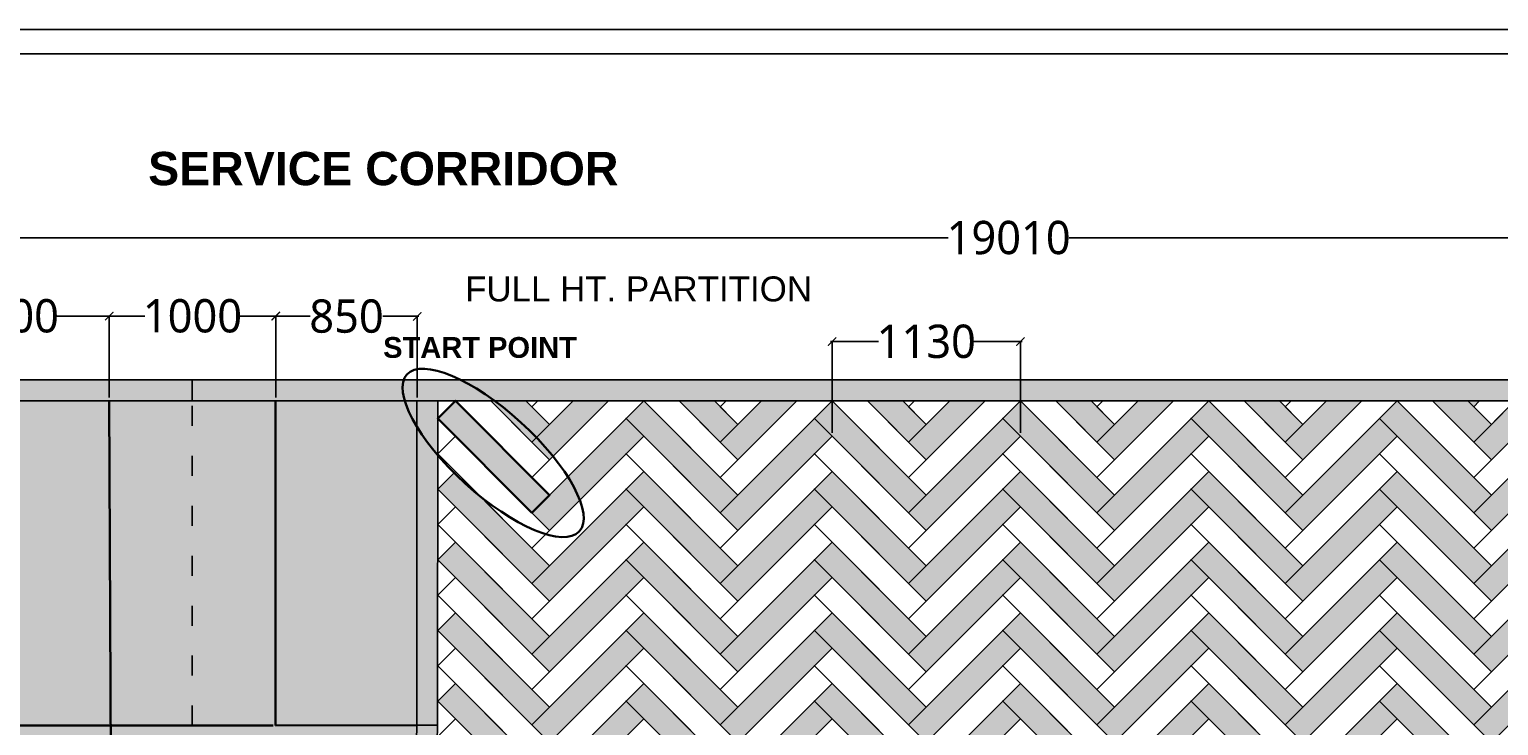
# Model space of a CAD drawing. Header units: millimetres. Extents: x 502444 to 745500, y -417645 to -375189.
# Tile 28 of 208: x 544639 to 553464, y -379369 to -375189. Entities that reach past the tile are written whole.
import ezdxf

# ---------------------------------------------------------------- set-up
doc = ezdxf.new("R2010")
doc.units = ezdxf.units.MM
doc.linetypes.add('ACAD_ISO03W100', pattern=[30, 12, -18])
doc.layers.get('Defpoints').update_dxf_attribs({"color": 251})
for name, color, linetype, lineweight in [('0FM-WS-TEXT', 7, 'Continuous', 25), ('G-ANNO-TEXT', 231, 'Continuous', 9), ('Text', 7, 'Continuous', 25), ('Wall New', 1, 'Continuous', 50)]:
    doc.layers.add(name, color=color, linetype=linetype, lineweight=lineweight)
doc.layers.add('DIMENSIONS', color=7, linetype='Continuous', lineweight=25, true_color=0xcc0000)
doc.styles.add('Arial_B_4', font='arialbd.ttf', dxfattribs={"height": 800})
doc.styles.add('RS75', font='@Malgun Gothic', dxfattribs={"height": 75})
doc.dimstyles.new('DIM', dxfattribs={"dimtxt": 100, "dimasz": 50, "dimexe": 0, "dimexo": 20, "dimgap": 0, "dimtad": 0, "dimdec": 0, "dimrnd": 5, "dimzin": 0, "dimdsep": 46, "dimtxsty": 'Standard', "dimblk": 'OBLIQUE', "dimcen": 0, "dimdle": 10, "dimadec": 4, "dimazin": 0, "dimtfac": 1, "dimtdec": 0, "dimtofl": 0, "dimtmove": 1, "dimatfit": 3, "dimfxl": 1, "dimtolj": 1, "dimtzin": 0, "dimarcsym": 0})

# ---------------------------------------------------------------- blocks, each defined once
blk = doc.blocks.new('sheet format horizontal')
at = {"layer": 'Text'}
for points in [[(66770.91, -4572.61), (66770.91, -3464.93), (65208.79, -3464.93), (65208.79, -4572.61)], [(66770.91, -4572.61), (65208.79, -4572.61), (65208.79, -3464.93), (66770.91, -3464.93)], [(65217.44, -3473.58), (66762.26, -3473.58), (66762.26, -4563.96), (65217.44, -4563.96)]]:
    blk.add_lwpolyline(points, close=True, dxfattribs=at)
blk = doc.blocks.new('_ArchTick')
at = {"color": 0, "linetype": 'ByBlock', "const_width": 0.15}
blk.add_lwpolyline([(-0.5, -0.5), (0.5, 0.5)], dxfattribs=at)
blk = doc.blocks.new('*D58')
at = {"layer": 'Defpoints', "color": 0, "lineweight": 25, "ltscale": 250, "transparency": 16777216}
for p in [(560024.9, -376439.2), (541016.5, -377291.8, 0), (560025, -377290.7, 0)]:
    blk.add_point(p, dxfattribs=at)
at = {"layer": 'DIMENSIONS', "color": 0, "lineweight": -2, "ltscale": 250, "transparency": 16777216}
for p, q in [((541006.5, -376440.2), (550158.1, -376439.7)), ((541016.5, -377271.8), (541016.5, -376440.2)), ((560034.9, -376439.2), (550883.3, -376439.7)), ((560025, -377270.7), (560024.9, -376439.2))]:
    blk.add_line(p, q, dxfattribs=at)
at = {"layer": 'DIMENSIONS', "color": 0, "lineweight": -2, "ltscale": 250, "transparency": 16777216, "xscale": 50, "yscale": 50, "zscale": 50}
for p, rotation in [((541016.5, -376440.2), 180.0032110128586), ((560024.9, -376439.2), 0.003211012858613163)]:
    blk.add_blockref('_ArchTick', p, dxfattribs=dict(at, rotation=rotation))
at = {"layer": 'DIMENSIONS', "color": 0, "ltscale": 250, "transparency": 16777216, "insert": (550520.7, -376439.7), "char_height": 75, "attachment_point": 5, "rotation": 0.00321, "style": 'RS75'}
blk.add_mtext('\\A1;{\\H2.6667x;19010}', dxfattribs=at)
blk = doc.blocks.new('*D148')
at = {"layer": 'Defpoints', "color": 0, "lineweight": 25, "ltscale": 250, "transparency": 16777216}
for p in [(549460.1, -377062.7), (549460.1, -377630.9, 0), (550591.5, -377630.9, 0)]:
    blk.add_point(p, dxfattribs=at)
at = {"layer": 'DIMENSIONS', "color": 0, "lineweight": -2, "ltscale": 250, "transparency": 16777216}
for p, q in [((549450.1, -377062.7), (549739.8, -377062.7)), ((549460.1, -377610.9), (549460.1, -377062.7)), ((550601.5, -377062.7), (550311.8, -377062.7)), ((550591.5, -377610.9), (550591.5, -377062.7))]:
    blk.add_line(p, q, dxfattribs=at)
at = {"layer": 'DIMENSIONS', "color": 0, "lineweight": -2, "ltscale": 250, "transparency": 16777216, "xscale": 50, "yscale": 50, "zscale": 50, "rotation": 180}
blk.add_blockref('_ArchTick', (549460.1, -377062.7), dxfattribs=at)
at = {"layer": 'DIMENSIONS', "color": 0, "lineweight": -2, "ltscale": 250, "transparency": 16777216, "xscale": 50, "yscale": 50, "zscale": 50}
blk.add_blockref('_ArchTick', (550591.5, -377062.7), dxfattribs=at)
at = {"layer": 'DIMENSIONS', "color": 0, "ltscale": 250, "transparency": 16777216, "insert": (550025.8, -377062.7), "char_height": 75, "attachment_point": 5, "style": 'RS75'}
blk.add_mtext('\\A1;{\\H2.6667x;1130}', dxfattribs=at)
blk = doc.blocks.new('*D258')
at = {"layer": 'Defpoints', "color": 0, "lineweight": 25, "ltscale": 250, "transparency": 16777216}
for p in [(543918.5, -376909.6), (543918.5, -377402.1, 0), (545118.5, -377402.1, 0)]:
    blk.add_point(p, dxfattribs=at)
at = {"layer": 'DIMENSIONS', "color": 0, "lineweight": -2, "ltscale": 250, "transparency": 16777216}
for p, q in [((543908.5, -376909.6), (544232.5, -376909.6)), ((543918.5, -377382.1), (543918.5, -376909.6)), ((545128.5, -376909.6), (544804.5, -376909.6)), ((545118.5, -377382.1), (545118.5, -376909.6))]:
    blk.add_line(p, q, dxfattribs=at)
at = {"layer": 'DIMENSIONS', "color": 0, "lineweight": -2, "ltscale": 250, "transparency": 16777216, "xscale": 50, "yscale": 50, "zscale": 50, "rotation": 180}
blk.add_blockref('_ArchTick', (543918.5, -376909.6), dxfattribs=at)
at = {"layer": 'DIMENSIONS', "color": 0, "lineweight": -2, "ltscale": 250, "transparency": 16777216, "xscale": 50, "yscale": 50, "zscale": 50}
blk.add_blockref('_ArchTick', (545118.5, -376909.6), dxfattribs=at)
at = {"layer": 'DIMENSIONS', "color": 0, "ltscale": 250, "transparency": 16777216, "insert": (544518.5, -376909.6), "char_height": 75, "attachment_point": 5, "style": 'RS75'}
blk.add_mtext('\\A1;{\\H2.6667x;1200}', dxfattribs=at)
blk = doc.blocks.new('*D262')
at = {"layer": 'Defpoints', "color": 0, "lineweight": 25, "ltscale": 250, "transparency": 16777216}
for p in [(545118.6, -376909.6), (545118.6, -377418.8, 0), (546118.5, -377419.6, 0)]:
    blk.add_point(p, dxfattribs=at)
at = {"layer": 'DIMENSIONS', "color": 0, "lineweight": -2, "ltscale": 250, "transparency": 16777216}
for p, q in [((545108.6, -376909.6), (545332.5, -376909.6)), ((545118.6, -377398.8), (545118.6, -376909.6)), ((546128.5, -376909.6), (545904.5, -376909.6)), ((546118.5, -377399.6), (546118.5, -376909.6))]:
    blk.add_line(p, q, dxfattribs=at)
at = {"layer": 'DIMENSIONS', "color": 0, "lineweight": -2, "ltscale": 250, "transparency": 16777216, "xscale": 50, "yscale": 50, "zscale": 50, "rotation": 180}
blk.add_blockref('_ArchTick', (545118.6, -376909.6), dxfattribs=at)
at = {"layer": 'DIMENSIONS', "color": 0, "lineweight": -2, "ltscale": 250, "transparency": 16777216, "xscale": 50, "yscale": 50, "zscale": 50}
blk.add_blockref('_ArchTick', (546118.5, -376909.6), dxfattribs=at)
at = {"layer": 'DIMENSIONS', "color": 0, "ltscale": 250, "transparency": 16777216, "insert": (545618.5, -376909.6), "char_height": 75, "attachment_point": 5, "style": 'RS75'}
blk.add_mtext('\\A1;{\\H2.6667x;1000}', dxfattribs=at)
blk = doc.blocks.new('*D263')
at = {"layer": 'Defpoints', "color": 0, "lineweight": 25, "ltscale": 250, "transparency": 16777216}
for p in [(546968.6, -376911.4), (546118.5, -377419.5, 0), (546968.5, -377419.6, 0)]:
    blk.add_point(p, dxfattribs=at)
at = {"layer": 'DIMENSIONS', "color": 0, "lineweight": -2, "ltscale": 250, "transparency": 16777216}
for p, q in [((546108.6, -376911.3), (546326.2, -376911.3)), ((546118.5, -377399.5), (546118.6, -376911.3)), ((546978.6, -376911.4), (546761, -376911.4)), ((546968.5, -377399.6), (546968.6, -376911.4))]:
    blk.add_line(p, q, dxfattribs=at)
at = {"layer": 'DIMENSIONS', "color": 0, "lineweight": -2, "ltscale": 250, "transparency": 16777216, "xscale": 50, "yscale": 50, "zscale": 50}
for p, rotation in [((546118.6, -376911.3), 179.9928101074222), ((546968.6, -376911.4), 359.9928101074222)]:
    blk.add_blockref('_ArchTick', p, dxfattribs=dict(at, rotation=rotation))
at = {"layer": 'DIMENSIONS', "color": 0, "ltscale": 250, "transparency": 16777216, "insert": (546543.6, -376911.3), "char_height": 75, "attachment_point": 5, "rotation": 359.99281, "style": 'RS75'}
blk.add_mtext('\\A1;{\\H2.6667x;850}', dxfattribs=at)

msp = doc.modelspace()

# ---------------------------------------------------------------- hatches: boundary and pattern name
at = {"layer": '0FM-WS-TEXT'}
h = msp.add_hatch(color=256, dxfattribs=at)
h.dxf.hatch_style = 1
h.paths.add_polyline_path([(560024.96632, -377291.76014), (541016.51592, -377291.76014), (541016.54237, -377418.76014), (560024.99277, -377418.76014)])
at = {"layer": '0FM-WS-TEXT', "true_color": 0x9d894d}
h = msp.add_hatch(color=45, dxfattribs=at)
h.dxf.hatch_style = 1
edge = h.paths.add_edge_path()
edge.add_line((539875.63833, -381340.20571), (545135.33907, -381340.20004))
edge.add_arc((545110.19293, -379359.62166), 1980.73801, 270.72740874, 359.817849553)
edge.add_line((547090.92093, -379365.91866), (547088.77352, -377413.80294))
edge.add_line((547088.77352, -377413.80294), (546966.7735, -377413.82977))
edge.add_line((546966.7735, -377413.82977), (546966.36443, -379365.89477))
edge.add_arc((545116.48943, -379365.85851), 1849.875, 270.547003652, 359.998876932, ccw=False)
edge.add_line((545134.14994, -381215.64921), (539875.63833, -381215.64921))
edge.add_arc((539875.63833, -379365.64921), 1850, 180, 270, ccw=False)
edge.add_line((538025.63833, -379365.64921), (538025.63833, -377415.74738))
edge.add_line((538025.63833, -377415.74738), (537901.10823, -377415.74738))
edge.add_line((537901.10823, -377415.74738), (537901.58135, -379410.06141))
edge.add_arc((539875.63833, -379365.64921), 1974.5565, 181.288819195, 269.999999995)
at = {"layer": '0FM-WS-TEXT', "true_color": 0x5a422b}
h = msp.add_hatch(color=49, dxfattribs=at)
h.dxf.hatch_style = 1
edge = h.paths.add_edge_path()
edge.add_arc((550556.05991, -377533.73709), 3590.20016, 178.713123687, 181.262862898, ccw=False)
edge.add_arc((547067.87, -377435.95914), 102.54863, 170.34986066, 189.626125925, ccw=False)
edge.add_line((546966.77246, -377418.76876), (546116.5166, -377418.76014))
edge.add_line((546116.5166, -377418.76014), (546116.39089, -379368.66242))
edge.add_line((546116.39089, -379368.66242), (546966.36448, -379365.64985))
edge.add_line((546966.36448, -379365.64985), (546966.73179, -377612.8627))
edge = h.paths.add_edge_path()
edge.add_line((546966.36442, -379365.64985), (546116.39089, -379368.66242))
edge.add_line((546116.39089, -379368.66242), (546116.39088, -379368.82015))
edge.add_arc((545116.39088, -379368.82015), 1000, -88.980911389, 0, ccw=False)
edge.add_line((545134.17639, -380368.66198), (545134.14994, -381215.64921))
edge.add_arc((545116.48943, -379365.85851), 1849.875, 270.547003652, 360.006463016)
h.paths.add_polyline_path([(545134.17639, -380368.66198), (542734.17639, -380368.66198), (542734.14994, -381215.64921), (545134.14994, -381215.64921)])
h.paths.add_polyline_path([(542734.17639, -380368.66198), (542235.09605, -380368.66198), (542235.09605, -381215.64921), (542734.14994, -381215.64921)])
edge = h.paths.add_edge_path()
edge.add_line((542235.09605, -380368.66198), (539835.09605, -380368.66198))
edge.add_line((539835.09605, -380368.66198), (539835.09605, -381215.20492))
edge.add_arc((539875.63833, -379365.64921), 1850, 268.744277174, 270)
edge.add_line((539875.63833, -381215.64921), (542235.09605, -381215.64921))
edge.add_line((542235.09605, -381215.64921), (542235.09605, -380368.66198))
edge = h.paths.add_edge_path()
edge.add_arc((539875.66477, -379368.66198), 1000, 180, 267.674945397, ccw=False)
edge.add_line((538875.66477, -379368.66198), (538025.66477, -379365.64931))
edge.add_line((538025.66477, -379365.64931), (538025.66477, -379375.54121))
edge.add_arc((539875.63833, -379365.64921), 1850, 180.306363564, 268.744277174)
edge.add_line((539835.09605, -381215.20492), (539835.09605, -380367.83873))
h.paths.add_polyline_path([(538875.66477, -377418.76014), (538025.66477, -377418.76014), (538025.66477, -379365.64931), (538875.66477, -379368.66198)])
h.paths.add_polyline_path([(543791.95931, -381143.21876), (543935.54731, -381143.21876), (543935.54731, -380937.14782), (543791.95931, -380937.14782)], flags=16)
h = msp.add_hatch(color=49, dxfattribs=at)
h.dxf.hatch_style = 1
h.paths.add_polyline_path([(542235.09605, -377418.76014), (541035.09605, -377418.76014), (541035.09605, -380368.66198), (542235.09605, -380368.66198)])
h.paths.add_polyline_path([(542734.17639, -377418.76014), (542235.09605, -377418.76014), (542235.09605, -380368.66198), (542734.17639, -380368.66198)])
h.paths.add_polyline_path([(543934.17639, -377418.76014), (542734.17639, -377418.76014), (542734.17639, -380368.66198), (543934.17639, -380368.66198)])
h.paths.add_polyline_path([(545134.17639, -377418.76014), (543934.17639, -377418.76014), (543934.17639, -380368.66198), (545134.17639, -380368.66198)])
h.paths.add_polyline_path([(546031.73478, -378727.66964), (546031.73478, -378077.1185), (545624.12145, -378077.1185), (545624.12145, -378727.66964)])
h = msp.add_hatch(color=49, dxfattribs=at)
h.dxf.hatch_style = 1
h.paths.add_polyline_path([(546116.51658, -377419.35836), (545616.51636, -377418.76014), (545616.48488, -377418.76014), (545134.17639, -377418.76014), (545134.17639, -379368.63648), (546116.3909, -379368.22193)])
h = msp.add_hatch(color=49, dxfattribs=at)
h.dxf.hatch_style = 1
h.paths.add_polyline_path([(547197.37422, -378267.28828), (547091.3082, -378373.3543), (547656.99363, -378939.03972), (547763.05965, -378832.9737)])
h.paths.add_polyline_path([(547197.37422, -377843.02421), (547091.3082, -377949.09023), (547656.99363, -378514.77565), (547763.05965, -378408.70964)])
h.paths.add_polyline_path([(547199.36886, -377420.75478), (547197.37422, -377418.76014), (547195.37958, -377420.75478), (547091.3082, -377524.82616), (547656.99363, -378090.51158), (547763.05965, -377984.44557)])
h.paths.add_polyline_path([(548114.6184, -377420.75478), (547902.48636, -377420.75478), (547656.99363, -377666.24752), (547763.05965, -377772.31353)])
h.paths.add_polyline_path([(547623.63293, -377420.75478), (547411.50089, -377420.75478), (547656.99363, -377666.24752), (547763.05965, -377560.1815)], flags=17)
h = msp.add_hatch(color=49, dxfattribs=at)
h.dxf.hatch_style = 1
h.paths.add_polyline_path([(548328.74507, -378267.28828), (548222.67905, -378373.3543), (548788.36448, -378939.03972), (548894.4305, -378832.9737)])
h.paths.add_polyline_path([(548328.74507, -377843.02421), (548222.67905, -377949.09023), (548788.36448, -378514.77565), (548894.4305, -378408.70964)])
h.paths.add_polyline_path([(548330.73971, -377420.75478), (548326.75043, -377420.75478), (548222.67905, -377524.82616), (548788.36448, -378090.51158), (548894.4305, -377984.44557)])
h.paths.add_polyline_path([(549245.98925, -377420.75478), (549033.85721, -377420.75478), (548788.36448, -377666.24752), (548894.4305, -377772.31353)])
h.paths.add_polyline_path([(548755.00378, -377420.75478), (548542.87174, -377420.75478), (548788.36448, -377666.24752), (548894.4305, -377560.1815)], flags=17)
h = msp.add_hatch(color=49, dxfattribs=at)
h.dxf.hatch_style = 1
h.paths.add_polyline_path([(549460.11592, -378267.28828), (549354.0499, -378373.3543), (549919.73533, -378939.03972), (550025.80135, -378832.9737)])
h.paths.add_polyline_path([(549460.11592, -377843.02421), (549354.0499, -377949.09023), (549919.73533, -378514.77565), (550025.80135, -378408.70964)])
h.paths.add_polyline_path([(549462.11056, -377420.75478), (549458.12128, -377420.75478), (549354.0499, -377524.82616), (549919.73533, -378090.51158), (550025.80135, -377984.44557)])
h.paths.add_polyline_path([(550377.3601, -377420.75478), (550165.22806, -377420.75478), (549919.73533, -377666.24752), (550025.80135, -377772.31353)])
h.paths.add_polyline_path([(549886.37463, -377420.75478), (549674.24259, -377420.75478), (549919.73533, -377666.24752), (550025.80135, -377560.1815)], flags=17)
h = msp.add_hatch(color=49, dxfattribs=at)
h.dxf.hatch_style = 1
h.paths.add_polyline_path([(553985.59932, -377630.89218), (553879.5333, -377524.82616), (553419.91389, -377984.44557), (553313.84788, -378090.51158), (553419.91389, -378196.5776)])
h.paths.add_polyline_path([(552856.22311, -377420.75478), (552852.23383, -377420.75478), (552748.16245, -377524.82616), (552854.22847, -377630.89218), (553313.84788, -378090.51158), (553419.91389, -377984.44557)])
h.paths.add_polyline_path([(553771.47265, -377420.75478), (553559.34061, -377420.75478), (553419.91389, -377560.1815), (553313.84788, -377666.24752), (553419.91389, -377772.31353)])
h.paths.add_polyline_path([(553280.48718, -377420.75478), (553068.35514, -377420.75478), (553313.84788, -377666.24752), (553419.91389, -377560.1815)], flags=17)
h.paths.add_polyline_path([(553347.20858, -377420.75478), (553280.48718, -377420.75478), (553313.84788, -377454.11548)], flags=16)
h.paths.add_polyline_path([(553985.59932, -378055.15624), (553879.5333, -377949.09023), (553419.91389, -378408.70964), (553313.84788, -378514.77565), (553419.91389, -378620.84167)])
h.paths.add_polyline_path([(552854.22847, -377843.02421), (552748.16245, -377949.09023), (552854.22847, -378055.15624), (553313.84788, -378514.77565), (553419.91389, -378408.70964)])
h.paths.add_polyline_path([(552854.22847, -377630.89218), (552748.16245, -377524.82616), (552288.54304, -377984.44557), (552182.47703, -378090.51158), (552288.54304, -378196.5776)])
h.paths.add_polyline_path([(551724.85226, -377420.75478), (551720.86298, -377420.75478), (551616.7916, -377524.82616), (552182.47703, -378090.51158), (552288.54304, -377984.44557)])
h.paths.add_polyline_path([(551722.85762, -377630.89218), (551616.7916, -377524.82616), (551157.17219, -377984.44557), (551051.10618, -378090.51158), (551157.17219, -378196.5776)])
h.paths.add_polyline_path([(550593.48141, -377420.75478), (550589.49213, -377420.75478), (550485.42075, -377524.82616), (551051.10618, -378090.51158), (551157.17219, -377984.44557)])
h.paths.add_polyline_path([(550591.48677, -377630.89218), (550485.42075, -377524.82616), (550025.80135, -377984.44557), (549919.73533, -378090.51158), (550025.80135, -378196.5776)])
h.paths.add_polyline_path([(552854.22847, -378055.15624), (552748.16245, -377949.09023), (552288.54304, -378408.70964), (552182.47703, -378514.77565), (552288.54304, -378620.84167)])
h.paths.add_polyline_path([(551722.85762, -377843.02421), (551616.7916, -377949.09023), (552182.47703, -378514.77565), (552288.54304, -378408.70964)])
h.paths.add_polyline_path([(551722.85762, -378055.15624), (551616.7916, -377949.09023), (551157.17219, -378408.70964), (551051.10618, -378514.77565), (551157.17219, -378620.84167)])
h.paths.add_polyline_path([(550591.48677, -377843.02421), (550485.42075, -377949.09023), (551051.10618, -378514.77565), (551157.17219, -378408.70964)])
h.paths.add_polyline_path([(550591.48677, -378055.15624), (550485.42075, -377949.09023), (550025.80135, -378408.70964), (549919.73533, -378514.77565), (550025.80135, -378620.84167)])
h.paths.add_polyline_path([(550591.48677, -378479.42031), (550485.42075, -378373.3543), (550025.80135, -378832.9737), (549919.73533, -378939.03972), (550025.80135, -379045.10574)])
h.paths.add_polyline_path([(550591.48677, -378267.28828), (550485.42075, -378373.3543), (551051.10618, -378939.03972), (551157.17219, -378832.9737)])
h.paths.add_polyline_path([(551722.85762, -378479.42031), (551616.7916, -378373.3543), (551157.17219, -378832.9737), (551051.10618, -378939.03972), (551157.17219, -379045.10574)])
h.paths.add_polyline_path([(551722.85762, -378267.28828), (551616.7916, -378373.3543), (552182.47703, -378939.03972), (552288.54304, -378832.9737)])
h.paths.add_polyline_path([(552854.22847, -378479.42031), (552748.16245, -378373.3543), (552288.54304, -378832.9737), (552182.47703, -378939.03972), (552288.54304, -379045.10574)])
h.paths.add_polyline_path([(552854.22847, -378267.28828), (552748.16245, -378373.3543), (552854.22847, -378479.42031), (553313.84788, -378939.03972), (553419.91389, -378832.9737)])
h.paths.add_polyline_path([(553985.59932, -378479.42031), (553879.5333, -378373.3543), (553419.91389, -378832.9737), (553313.84788, -378939.03972), (553419.91389, -379045.10574)])
h.paths.add_polyline_path([(553985.59932, -378903.68438), (553879.5333, -378797.61836), (553419.91389, -379257.23777), (553313.84788, -379363.30379), (553419.91389, -379469.36981)])
h.paths.add_polyline_path([(552854.22847, -378691.55235), (552748.16245, -378797.61836), (552854.22847, -378903.68438), (553313.84788, -379363.30379), (553419.91389, -379257.23777)])
h.paths.add_polyline_path([(552854.22847, -378903.68438), (552748.16245, -378797.61836), (552288.54304, -379257.23777), (552182.47703, -379363.30379), (552288.54304, -379469.36981)])
h.paths.add_polyline_path([(551722.85762, -378691.55235), (551616.7916, -378797.61836), (552182.47703, -379363.30379), (552288.54304, -379257.23777)])
h.paths.add_polyline_path([(551722.85762, -378903.68438), (551616.7916, -378797.61836), (551157.17219, -379257.23777), (551051.10618, -379363.30379), (551157.17219, -379469.36981)])
h.paths.add_polyline_path([(550591.48677, -378691.55235), (550485.42075, -378797.61836), (551051.10618, -379363.30379), (551157.17219, -379257.23777)])
h.paths.add_polyline_path([(550591.48677, -378903.68438), (550485.42075, -378797.61836), (550025.80135, -379257.23777), (549919.73533, -379363.30379), (550025.80135, -379469.36981)])
h.paths.add_polyline_path([(550591.48677, -379327.94845), (550485.42075, -379221.88243), (550025.80135, -379681.50184), (549919.73533, -379787.56786), (550025.80135, -379893.63388)])
h.paths.add_polyline_path([(550591.48677, -379115.81642), (550485.42075, -379221.88243), (551051.10618, -379787.56786), (551157.17219, -379681.50184)])
h.paths.add_polyline_path([(551722.85762, -379327.94845), (551616.7916, -379221.88243), (551157.17219, -379681.50184), (551051.10618, -379787.56786), (551157.17219, -379893.63388)])
h.paths.add_polyline_path([(551722.85762, -379115.81642), (551616.7916, -379221.88243), (552182.47703, -379787.56786), (552288.54304, -379681.50184)])
h.paths.add_polyline_path([(552854.22847, -379327.94845), (552748.16245, -379221.88243), (552288.54304, -379681.50184), (552182.47703, -379787.56786), (552288.54304, -379893.63388)])
h.paths.add_polyline_path([(552854.22847, -379115.81642), (552748.16245, -379221.88243), (552854.22847, -379327.94845), (553313.84788, -379787.56786), (553419.91389, -379681.50184)])
h.paths.add_polyline_path([(553985.59932, -379327.94845), (553879.5333, -379221.88243), (553419.91389, -379681.50184), (553313.84788, -379787.56786), (553419.91389, -379893.63388)])
h.paths.add_polyline_path([(553985.59932, -379752.21252), (553879.5333, -379646.1465), (553419.91389, -380105.76591), (553313.84788, -380211.83193), (553419.91389, -380317.89794)])
h.paths.add_polyline_path([(552854.22847, -379540.08049), (552748.16245, -379646.1465), (552854.22847, -379752.21252), (553313.84788, -380211.83193), (553419.91389, -380105.76591)])
h.paths.add_polyline_path([(552854.22847, -379752.21252), (552748.16245, -379646.1465), (552288.54304, -380105.76591), (552182.47703, -380211.83193), (552288.54304, -380317.89794)])
h.paths.add_polyline_path([(551722.85762, -379540.08049), (551616.7916, -379646.1465), (552182.47703, -380211.83193), (552288.54304, -380105.76591)])
h.paths.add_polyline_path([(551722.85762, -379752.21252), (551616.7916, -379646.1465), (551157.17219, -380105.76591), (551051.10618, -380211.83193), (551157.17219, -380317.89794)])
h.paths.add_polyline_path([(550591.48677, -379540.08049), (550485.42075, -379646.1465), (551051.10618, -380211.83193), (551157.17219, -380105.76591)])
h.paths.add_polyline_path([(550591.48677, -379752.21252), (550485.42075, -379646.1465), (550025.80135, -380105.76591), (549919.73533, -380211.83193), (550025.80135, -380317.89794)])
h = msp.add_hatch(color=49, dxfattribs=at)
h.dxf.hatch_style = 1
h.paths.add_polyline_path([(552149.11633, -377420.75478), (551936.98429, -377420.75478), (552182.47703, -377666.24752), (552288.54304, -377560.1815)])
h.paths.add_polyline_path([(552640.1018, -377420.75478), (552427.96976, -377420.75478), (552288.54304, -377560.1815), (552182.47703, -377666.24752), (552288.54304, -377772.31353)])
h.paths.add_polyline_path([(551508.73095, -377420.75478), (551296.59891, -377420.75478), (551157.17219, -377560.1815), (551051.10618, -377666.24752), (551157.17219, -377772.31353)])
h.paths.add_polyline_path([(551017.74548, -377420.75478), (550805.61344, -377420.75478), (551051.10618, -377666.24752), (551157.17219, -377560.1815)])
h = msp.add_hatch(color=49, dxfattribs=at)
h.dxf.hatch_style = 1
h.paths.add_polyline_path([(552854.22847, -380388.60862), (552748.16245, -380494.67464), (553313.84788, -381060.36006), (553419.91389, -380954.29405)])
h.paths.add_polyline_path([(551722.85762, -380388.60862), (551616.7916, -380494.67464), (552182.47703, -381060.36006), (552288.54304, -380954.29405)])
h.paths.add_polyline_path([(548328.74507, -381449.26879), (548222.67905, -381343.20278), (547763.05965, -381802.82218), (547656.99363, -381908.8882), (547763.05965, -382014.95422)])
h.paths.add_polyline_path([(548328.74507, -381025.00473), (548222.67905, -380918.93871), (547656.99363, -381484.62413), (547763.05965, -381590.69015)])
h.paths.add_polyline_path([(548328.74507, -380600.74066), (548222.67905, -380494.67464), (547656.99363, -381060.36006), (547763.05965, -381166.42608)])
h.paths.add_polyline_path([(548328.74507, -380176.47659), (548222.67905, -380070.41057), (547656.99363, -380636.096), (547763.05965, -380742.16201)])
h.paths.add_polyline_path([(548328.74507, -379752.21252), (548222.67905, -379646.1465), (547763.05965, -380105.76591), (547656.99363, -380211.83193), (547763.05965, -380317.89794)])
h.paths.add_polyline_path([(548328.74507, -379327.94845), (548222.67905, -379221.88243), (547763.05965, -379681.50184), (547656.99363, -379787.56786), (547763.05965, -379893.63388)])
h.paths.add_polyline_path([(548328.74507, -378903.68438), (548222.67905, -378797.61836), (547656.99363, -379363.30379), (547763.05965, -379469.36981)])
h.paths.add_polyline_path([(548328.74507, -378479.42031), (548222.67905, -378373.3543), (547763.05965, -378832.9737), (547656.99363, -378939.03972), (547763.05965, -379045.10574)])
h.paths.add_polyline_path([(548328.74507, -378055.15624), (548222.67905, -377949.09023), (547763.05965, -378408.70964), (547656.99363, -378514.77565), (547763.05965, -378620.84167)])
h.paths.add_polyline_path([(548328.74507, -377630.89218), (548222.67905, -377524.82616), (547656.99363, -378090.51158), (547763.05965, -378196.5776)])
h = msp.add_hatch(color=49, dxfattribs=at)
h.dxf.hatch_style = 1
h.paths.add_polyline_path([(549354.0499, -381555.33481), (549460.11592, -381449.26879), (549354.0499, -381343.20278), (548788.36448, -381908.8882), (548894.4305, -382014.95422)])
h.paths.add_polyline_path([(549460.11592, -381025.00473), (549354.0499, -380918.93871), (548894.4305, -381378.55812), (548788.36448, -381484.62413), (548894.4305, -381590.69015)])
h.paths.add_polyline_path([(549460.11592, -380600.74066), (549354.0499, -380494.67464), (548894.4305, -380954.29405), (548788.36448, -381060.36006), (548894.4305, -381166.42608)])
h.paths.add_polyline_path([(549460.11592, -380176.47659), (549354.0499, -380070.41057), (548894.4305, -380530.02998), (548788.36448, -380636.096), (548894.4305, -380742.16201)])
h.paths.add_polyline_path([(549460.11592, -379752.21252), (549354.0499, -379646.1465), (548894.4305, -380105.76591), (548788.36448, -380211.83193), (548894.4305, -380317.89794)])
h.paths.add_polyline_path([(549460.11592, -379327.94845), (549354.0499, -379221.88243), (548788.36448, -379787.56786), (548894.4305, -379893.63388)])
h.paths.add_polyline_path([(549460.11592, -378903.68438), (549354.0499, -378797.61836), (548788.36448, -379363.30379), (548894.4305, -379469.36981)])
h.paths.add_polyline_path([(549460.11592, -378479.42031), (549354.0499, -378373.3543), (548894.4305, -378832.9737), (548788.36448, -378939.03972), (548894.4305, -379045.10574)])
h.paths.add_polyline_path([(549460.11592, -378055.15624), (549354.0499, -377949.09023), (548894.4305, -378408.70964), (548788.36448, -378514.77565), (548894.4305, -378620.84167)])
h.paths.add_polyline_path([(549460.11592, -377630.89218), (549354.0499, -377524.82616), (548788.36448, -378090.51158), (548894.4305, -378196.5776)])
h = msp.add_hatch(color=49, dxfattribs=at)
h.dxf.hatch_style = 1
h.paths.add_polyline_path([(547197.37422, -378691.55235), (547091.3082, -378797.61836), (547197.37422, -378903.68438), (547656.99363, -379363.30379), (547763.05965, -379257.23777)])
h.paths.add_polyline_path([(547197.37422, -379115.81642), (547091.3082, -379221.88243), (547197.37422, -379327.94845), (547656.99363, -379787.56786), (547763.05965, -379681.50184)])
h.paths.add_polyline_path([(547197.37422, -379540.08049), (547091.3082, -379646.1465), (547197.37422, -379752.21252), (547656.99363, -380211.83193), (547763.05965, -380105.76591)])
h.paths.add_polyline_path([(547197.37422, -379964.34455), (547091.3082, -380070.41057), (547197.37422, -380176.47659), (547656.99363, -380636.096), (547763.05965, -380530.02998)])
h.paths.add_polyline_path([(547197.37422, -380388.60862), (547091.3082, -380494.67464), (547197.37422, -380600.74066), (547656.99363, -381060.36006), (547763.05965, -380954.29405)])
h.paths.add_polyline_path([(547197.37422, -380812.87269), (547091.3082, -380918.93871), (547197.37422, -381025.00473), (547656.99363, -381484.62413), (547763.05965, -381378.55812)])
h = msp.add_hatch(color=49, dxfattribs=at)
h.dxf.hatch_style = 1
h.paths.add_polyline_path([(548328.74507, -378691.55235), (548222.67905, -378797.61836), (548328.74507, -378903.68438), (548788.36448, -379363.30379), (548894.4305, -379257.23777)])
h.paths.add_polyline_path([(548328.74507, -379115.81642), (548222.67905, -379221.88243), (548328.74507, -379327.94845), (548788.36448, -379787.56786), (548894.4305, -379681.50184)])
h.paths.add_polyline_path([(548328.74507, -379540.08049), (548222.67905, -379646.1465), (548328.74507, -379752.21252), (548788.36448, -380211.83193), (548894.4305, -380105.76591)])
h.paths.add_polyline_path([(548328.74507, -379964.34455), (548222.67905, -380070.41057), (548328.74507, -380176.47659), (548788.36448, -380636.096), (548894.4305, -380530.02998)])
h.paths.add_polyline_path([(548328.74507, -380388.60862), (548222.67905, -380494.67464), (548328.74507, -380600.74066), (548788.36448, -381060.36006), (548894.4305, -380954.29405)])
h.paths.add_polyline_path([(548328.74507, -380812.87269), (548222.67905, -380918.93871), (548328.74507, -381025.00473), (548788.36448, -381484.62413), (548894.4305, -381378.55812)])
h = msp.add_hatch(color=49, dxfattribs=at)
h.dxf.hatch_style = 1
h.paths.add_polyline_path([(549460.11592, -378691.55235), (549354.0499, -378797.61836), (549460.11592, -378903.68438), (549919.73533, -379363.30379), (550025.80135, -379257.23777)])
h.paths.add_polyline_path([(549460.11592, -379115.81642), (549354.0499, -379221.88243), (549460.11592, -379327.94845), (549919.73533, -379787.56786), (550025.80135, -379681.50184)])
h.paths.add_polyline_path([(549460.11592, -379540.08049), (549354.0499, -379646.1465), (549460.11592, -379752.21252), (549919.73533, -380211.83193), (550025.80135, -380105.76591)])
h.paths.add_polyline_path([(549460.11592, -379964.34455), (549354.0499, -380070.41057), (549460.11592, -380176.47659), (549919.73533, -380636.096), (550025.80135, -380530.02998)])
h.paths.add_polyline_path([(549460.11592, -380388.60862), (549354.0499, -380494.67464), (549460.11592, -380600.74066), (549919.73533, -381060.36006), (550025.80135, -380954.29405)])
h.paths.add_polyline_path([(549460.11592, -380812.87269), (549354.0499, -380918.93871), (549460.11592, -381025.00473), (549919.73533, -381484.62413), (550025.80135, -381378.55812)])
h = msp.add_hatch(color=49, dxfattribs=at)
h.dxf.hatch_style = 1
edge = h.paths.add_edge_path()
edge.add_line((546116.39088, -379368.82015), (545134.17639, -379368.63648))
edge.add_line((545134.17639, -379368.63648), (545134.17638, -380368.82071))
edge.add_arc((545129.86661, -379382.21492), 986.6152, 270.250282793, 360.777899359)

# ---------------------------------------------------------------- linework, layer by layer
at = {"lineweight": 30}
for p, q in [((545134.14994, -381215.43403, 0), (545118.55113, -377418.76014, 0)), ((546116.39088, -379368.82015, 0), (546116.5166, -377418.76014, 0)), ((538875.66477, -379368.63648, 0), (546103.71051, -379368.63648)), ((546966.54305, -379365.64921, 0), (546116.5166, -379368.66198, 0))]:
    msp.add_line(p, q, dxfattribs=at)
for p, q in [((546966.36441, -379365.98551, 0), (546966.77345, -377414.04966, 0)), ((547090.92091, -379366.01161, 0), (547091.32995, -377414.07577, 0))]:
    msp.add_line(p, q)
at = {"elevation": 0}
for points in [[(545616.49013, -377291.76014), (541016.52915, -377291.76014)], [(541016.52915, -377418.76014), (546116.79952, -377418.76014)]]:
    msp.add_lwpolyline(points, dxfattribs=at)
msp.add_lwpolyline([(537901.08183, -379365.64921, 0.4142135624), (539875.63833, -381340.20571), (545135.33907, -381340.20004, 0.4114281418), (547090.92093, -379365.80395)], format="xyb", dxfattribs=at)
at = {"linetype": 'ACAD_ISO03W100', "ltscale": 10}
msp.add_arc((545116.39088, -379368.82015, 0), 500, 270, 0, dxfattribs=at)
msp.add_arc((545116.48943, -379365.85851, 0), 1849.875, 270.547003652, 0.001583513)
at = {"layer": '0FM-WS-TEXT'}
for p, q in [((545616.49013, -377416.76014, 0), (545616.49013, -377291.76014, 0)), ((546966.54305, -379365.64921, 0), (547090.92099, -379365.6444, 0))]:
    msp.add_line(p, q, dxfattribs=at)
at = {"layer": '0FM-WS-TEXT', "linetype": 'ACAD_ISO03W100', "ltscale": 10}
msp.add_line((545616.39088, -379368.82015, 0), (545616.51657, -377419.77291, 0), dxfattribs=at)
at = {"layer": '0FM-WS-TEXT', "elevation": 0}
for points in [[(545616.49013, -377291.76014), (560024.96632, -377291.76014), (560024.99277, -377418.76014), (545616.48488, -377418.76014)], [(548788.36448, -378090.51158), (548894.4305, -377984.44557), (548328.74507, -377418.76014), (548222.67905, -377524.82616)], [(549919.73533, -378090.51158), (550025.80135, -377984.44557), (549460.11592, -377418.76014), (549354.0499, -377524.82616)], [(551051.10618, -378090.51158), (551157.17219, -377984.44557), (550591.48677, -377418.76014), (550485.42075, -377524.82616)], [(552182.47703, -378090.51158), (552288.54304, -377984.44557), (551722.85762, -377418.76014), (551616.7916, -377524.82616)], [(553313.84788, -378090.51158), (553419.91389, -377984.44557), (552854.22847, -377418.76014), (552748.16245, -377524.82616)], [(547763.05965, -378196.5776), (547656.99363, -378090.51158), (548222.67905, -377524.82616), (548328.74507, -377630.89218)], [(548894.4305, -378196.5776), (548788.36448, -378090.51158), (549354.0499, -377524.82616), (549460.11592, -377630.89218)], [(550025.80135, -378196.5776), (549919.73533, -378090.51158), (550485.42075, -377524.82616), (550591.48677, -377630.89218)], [(551157.17219, -378196.5776), (551051.10618, -378090.51158), (551616.7916, -377524.82616), (551722.85762, -377630.89218)], [(552288.54304, -378196.5776), (552182.47703, -378090.51158), (552748.16245, -377524.82616), (552854.22847, -377630.89218)], [(553419.91389, -378196.5776), (553313.84788, -378090.51158), (553879.5333, -377524.82616), (553985.59932, -377630.89218)], [(547656.99363, -378302.64362), (547763.05965, -378196.5776), (547197.37422, -377630.89218), (547091.3082, -377736.95819)], [(548788.36448, -378302.64362), (548894.4305, -378196.5776), (548328.74507, -377630.89218), (548222.67905, -377736.95819)], [(549919.73533, -378302.64362), (550025.80135, -378196.5776), (549460.11592, -377630.89218), (549354.0499, -377736.95819)], [(551051.10618, -378302.64362), (551157.17219, -378196.5776), (550591.48677, -377630.89218), (550485.42075, -377736.95819)], [(552182.47703, -378302.64362), (552288.54304, -378196.5776), (551722.85762, -377630.89218), (551616.7916, -377736.95819)], [(553313.84788, -378302.64362), (553419.91389, -378196.5776), (552854.22847, -377630.89218), (552748.16245, -377736.95819)], [(547763.05965, -378408.70964), (547656.99363, -378302.64362), (548222.67905, -377736.95819), (548328.74507, -377843.02421)], [(548894.4305, -378408.70964), (548788.36448, -378302.64362), (549354.0499, -377736.95819), (549460.11592, -377843.02421)], [(550025.80135, -378408.70964), (549919.73533, -378302.64362), (550485.42075, -377736.95819), (550591.48677, -377843.02421)], [(551157.17219, -378408.70964), (551051.10618, -378302.64362), (551616.7916, -377736.95819), (551722.85762, -377843.02421)], [(552288.54304, -378408.70964), (552182.47703, -378302.64362), (552748.16245, -377736.95819), (552854.22847, -377843.02421)], [(553419.91389, -378408.70964), (553313.84788, -378302.64362), (553879.5333, -377736.95819), (553985.59932, -377843.02421)], [(547656.99363, -378514.77565), (547763.05965, -378408.70964), (547197.37422, -377843.02421), (547091.3082, -377949.09023)], [(548788.36448, -378514.77565), (548894.4305, -378408.70964), (548328.74507, -377843.02421), (548222.67905, -377949.09023)], [(549919.73533, -378514.77565), (550025.80135, -378408.70964), (549460.11592, -377843.02421), (549354.0499, -377949.09023)], [(551051.10618, -378514.77565), (551157.17219, -378408.70964), (550591.48677, -377843.02421), (550485.42075, -377949.09023)], [(552182.47703, -378514.77565), (552288.54304, -378408.70964), (551722.85762, -377843.02421), (551616.7916, -377949.09023)], [(553313.84788, -378514.77565), (553419.91389, -378408.70964), (552854.22847, -377843.02421), (552748.16245, -377949.09023)], [(547763.05965, -378620.84167), (547656.99363, -378514.77565), (548222.67905, -377949.09023), (548328.74507, -378055.15624)], [(548894.4305, -378620.84167), (548788.36448, -378514.77565), (549354.0499, -377949.09023), (549460.11592, -378055.15624)], [(550025.80135, -378620.84167), (549919.73533, -378514.77565), (550485.42075, -377949.09023), (550591.48677, -378055.15624)], [(551157.17219, -378620.84167), (551051.10618, -378514.77565), (551616.7916, -377949.09023), (551722.85762, -378055.15624)], [(552288.54304, -378620.84167), (552182.47703, -378514.77565), (552748.16245, -377949.09023), (552854.22847, -378055.15624)], [(553419.91389, -378620.84167), (553313.84788, -378514.77565), (553879.5333, -377949.09023), (553985.59932, -378055.15624)], [(547656.99363, -378726.90769), (547763.05965, -378620.84167), (547197.37422, -378055.15624), (547091.3082, -378161.22226)], [(548788.36448, -378726.90769), (548894.4305, -378620.84167), (548328.74507, -378055.15624), (548222.67905, -378161.22226)], [(549919.73533, -378726.90769), (550025.80135, -378620.84167), (549460.11592, -378055.15624), (549354.0499, -378161.22226)], [(551051.10618, -378726.90769), (551157.17219, -378620.84167), (550591.48677, -378055.15624), (550485.42075, -378161.22226)], [(552182.47703, -378726.90769), (552288.54304, -378620.84167), (551722.85762, -378055.15624), (551616.7916, -378161.22226)], [(553313.84788, -378726.90769), (553419.91389, -378620.84167), (552854.22847, -378055.15624), (552748.16245, -378161.22226)], [(547763.05965, -378832.9737), (547656.99363, -378726.90769), (548222.67905, -378161.22226), (548328.74507, -378267.28828)], [(548894.4305, -378832.9737), (548788.36448, -378726.90769), (549354.0499, -378161.22226), (549460.11592, -378267.28828)], [(550025.80135, -378832.9737), (549919.73533, -378726.90769), (550485.42075, -378161.22226), (550591.48677, -378267.28828)], [(551157.17219, -378832.9737), (551051.10618, -378726.90769), (551616.7916, -378161.22226), (551722.85762, -378267.28828)], [(552288.54304, -378832.9737), (552182.47703, -378726.90769), (552748.16245, -378161.22226), (552854.22847, -378267.28828)], [(553419.91389, -378832.9737), (553313.84788, -378726.90769), (553879.5333, -378161.22226), (553985.59932, -378267.28828)], [(547656.99363, -378939.03972), (547763.05965, -378832.9737), (547197.37422, -378267.28828), (547091.3082, -378373.3543)], [(548788.36448, -378939.03972), (548894.4305, -378832.9737), (548328.74507, -378267.28828), (548222.67905, -378373.3543)], [(549919.73533, -378939.03972), (550025.80135, -378832.9737), (549460.11592, -378267.28828), (549354.0499, -378373.3543)], [(551051.10618, -378939.03972), (551157.17219, -378832.9737), (550591.48677, -378267.28828), (550485.42075, -378373.3543)], [(552182.47703, -378939.03972), (552288.54304, -378832.9737), (551722.85762, -378267.28828), (551616.7916, -378373.3543)], [(553313.84788, -378939.03972), (553419.91389, -378832.9737), (552854.22847, -378267.28828), (552748.16245, -378373.3543)], [(547763.05965, -379045.10574), (547656.99363, -378939.03972), (548222.67905, -378373.3543), (548328.74507, -378479.42031)], [(548894.4305, -379045.10574), (548788.36448, -378939.03972), (549354.0499, -378373.3543), (549460.11592, -378479.42031)], [(550025.80135, -379045.10574), (549919.73533, -378939.03972), (550485.42075, -378373.3543), (550591.48677, -378479.42031)], [(551157.17219, -379045.10574), (551051.10618, -378939.03972), (551616.7916, -378373.3543), (551722.85762, -378479.42031)], [(552288.54304, -379045.10574), (552182.47703, -378939.03972), (552748.16245, -378373.3543), (552854.22847, -378479.42031)], [(553419.91389, -379045.10574), (553313.84788, -378939.03972), (553879.5333, -378373.3543), (553985.59932, -378479.42031)], [(547656.99363, -379151.17176), (547763.05965, -379045.10574), (547197.37422, -378479.42031), (547091.3082, -378585.48633)], [(548788.36448, -379151.17176), (548894.4305, -379045.10574), (548328.74507, -378479.42031), (548222.67905, -378585.48633)], [(549919.73533, -379151.17176), (550025.80135, -379045.10574), (549460.11592, -378479.42031), (549354.0499, -378585.48633)], [(551051.10618, -379151.17176), (551157.17219, -379045.10574), (550591.48677, -378479.42031), (550485.42075, -378585.48633)], [(552182.47703, -379151.17176), (552288.54304, -379045.10574), (551722.85762, -378479.42031), (551616.7916, -378585.48633)], [(553313.84788, -379151.17176), (553419.91389, -379045.10574), (552854.22847, -378479.42031), (552748.16245, -378585.48633)], [(547763.05965, -379257.23777), (547656.99363, -379151.17176), (548222.67905, -378585.48633), (548328.74507, -378691.55235)], [(548894.4305, -379257.23777), (548788.36448, -379151.17176), (549354.0499, -378585.48633), (549460.11592, -378691.55235)], [(550025.80135, -379257.23777), (549919.73533, -379151.17176), (550485.42075, -378585.48633), (550591.48677, -378691.55235)], [(551157.17219, -379257.23777), (551051.10618, -379151.17176), (551616.7916, -378585.48633), (551722.85762, -378691.55235)], [(552288.54304, -379257.23777), (552182.47703, -379151.17176), (552748.16245, -378585.48633), (552854.22847, -378691.55235)], [(553419.91389, -379257.23777), (553313.84788, -379151.17176), (553879.5333, -378585.48633), (553985.59932, -378691.55235)], [(547656.99363, -379363.30379), (547763.05965, -379257.23777), (547197.37422, -378691.55235), (547091.3082, -378797.61836)], [(548788.36448, -379363.30379), (548894.4305, -379257.23777), (548328.74507, -378691.55235), (548222.67905, -378797.61836)], [(549919.73533, -379363.30379), (550025.80135, -379257.23777), (549460.11592, -378691.55235), (549354.0499, -378797.61836)], [(551051.10618, -379363.30379), (551157.17219, -379257.23777), (550591.48677, -378691.55235), (550485.42075, -378797.61836)], [(552182.47703, -379363.30379), (552288.54304, -379257.23777), (551722.85762, -378691.55235), (551616.7916, -378797.61836)], [(553313.84788, -379363.30379), (553419.91389, -379257.23777), (552854.22847, -378691.55235), (552748.16245, -378797.61836)], [(547763.05965, -379469.36981), (547656.99363, -379363.30379), (548222.67905, -378797.61836), (548328.74507, -378903.68438)], [(548894.4305, -379469.36981), (548788.36448, -379363.30379), (549354.0499, -378797.61836), (549460.11592, -378903.68438)], [(550025.80135, -379469.36981), (549919.73533, -379363.30379), (550485.42075, -378797.61836), (550591.48677, -378903.68438)], [(551157.17219, -379469.36981), (551051.10618, -379363.30379), (551616.7916, -378797.61836), (551722.85762, -378903.68438)], [(552288.54304, -379469.36981), (552182.47703, -379363.30379), (552748.16245, -378797.61836), (552854.22847, -378903.68438)], [(553419.91389, -379469.36981), (553313.84788, -379363.30379), (553879.5333, -378797.61836), (553985.59932, -378903.68438)], [(547656.99363, -379575.43582), (547763.05965, -379469.36981), (547197.37422, -378903.68438), (547091.3082, -379009.7504)], [(548788.36448, -379575.43582), (548894.4305, -379469.36981), (548328.74507, -378903.68438), (548222.67905, -379009.7504)], [(549919.73533, -379575.43582), (550025.80135, -379469.36981), (549460.11592, -378903.68438), (549354.0499, -379009.7504)], [(551051.10618, -379575.43582), (551157.17219, -379469.36981), (550591.48677, -378903.68438), (550485.42075, -379009.7504)], [(552182.47703, -379575.43582), (552288.54304, -379469.36981), (551722.85762, -378903.68438), (551616.7916, -379009.7504)], [(553313.84788, -379575.43582), (553419.91389, -379469.36981), (552854.22847, -378903.68438), (552748.16245, -379009.7504)], [(547763.05965, -379681.50184), (547656.99363, -379575.43582), (548222.67905, -379009.7504), (548328.74507, -379115.81642)], [(548894.4305, -379681.50184), (548788.36448, -379575.43582), (549354.0499, -379009.7504), (549460.11592, -379115.81642)], [(550025.80135, -379681.50184), (549919.73533, -379575.43582), (550485.42075, -379009.7504), (550591.48677, -379115.81642)], [(551157.17219, -379681.50184), (551051.10618, -379575.43582), (551616.7916, -379009.7504), (551722.85762, -379115.81642)], [(552288.54304, -379681.50184), (552182.47703, -379575.43582), (552748.16245, -379009.7504), (552854.22847, -379115.81642)], [(547656.99363, -379787.56786), (547763.05965, -379681.50184), (547197.37422, -379115.81642), (547091.3082, -379221.88243)], [(548788.36448, -379787.56786), (548894.4305, -379681.50184), (548328.74507, -379115.81642), (548222.67905, -379221.88243)], [(549919.73533, -379787.56786), (550025.80135, -379681.50184), (549460.11592, -379115.81642), (549354.0499, -379221.88243)], [(551051.10618, -379787.56786), (551157.17219, -379681.50184), (550591.48677, -379115.81642), (550485.42075, -379221.88243)], [(552182.47703, -379787.56786), (552288.54304, -379681.50184), (551722.85762, -379115.81642), (551616.7916, -379221.88243)], [(553313.84788, -379787.56786), (553419.91389, -379681.50184), (552854.22847, -379115.81642), (552748.16245, -379221.88243)], [(547763.05965, -379893.63388), (547656.99363, -379787.56786), (548222.67905, -379221.88243), (548328.74507, -379327.94845)], [(548894.4305, -379893.63388), (548788.36448, -379787.56786), (549354.0499, -379221.88243), (549460.11592, -379327.94845)], [(550025.80135, -379893.63388), (549919.73533, -379787.56786), (550485.42075, -379221.88243), (550591.48677, -379327.94845)], [(551157.17219, -379893.63388), (551051.10618, -379787.56786), (551616.7916, -379221.88243), (551722.85762, -379327.94845)], [(552288.54304, -379893.63388), (552182.47703, -379787.56786), (552748.16245, -379221.88243), (552854.22847, -379327.94845)], [(547656.99363, -379999.69989), (547763.05965, -379893.63388), (547197.37422, -379327.94845), (547091.3082, -379434.01447)], [(548788.36448, -379999.69989), (548894.4305, -379893.63388), (548328.74507, -379327.94845), (548222.67905, -379434.01447)], [(549919.73533, -379999.69989), (550025.80135, -379893.63388), (549460.11592, -379327.94845), (549354.0499, -379434.01447)], [(551051.10618, -379999.69989), (551157.17219, -379893.63388), (550591.48677, -379327.94845), (550485.42075, -379434.01447)], [(552182.47703, -379999.69989), (552288.54304, -379893.63388), (551722.85762, -379327.94845), (551616.7916, -379434.01447)], [(553313.84788, -379999.69989), (553419.91389, -379893.63388), (552854.22847, -379327.94845), (552748.16245, -379434.01447)]]:
    msp.add_lwpolyline(points, close=True, dxfattribs=at)
at = {"layer": '0FM-WS-TEXT', "color": 1, "lineweight": 30, "elevation": 0}
msp.add_lwpolyline([(547656.99363, -378090.51158), (547763.05965, -377984.44557), (547197.37422, -377418.76014), (547091.3082, -377524.82616)], close=True, dxfattribs=at)
at = {"layer": '0FM-WS-TEXT', "elevation": 0}
for points in [[(547199.36886, -377420.75478), (547656.99363, -377878.37955), (547763.05965, -377772.31353), (547411.50089, -377420.75478)], [(547409.50625, -377418.76014), (547656.99363, -377666.24752), (547763.05965, -377560.1815), (547621.63829, -377418.76014)], [(548116.61304, -377418.76014), (547763.05965, -377772.31353), (547656.99363, -377666.24752), (547902.48636, -377420.75478)], [(547904.481, -377418.76014), (547763.05965, -377560.1815), (547656.99363, -377454.11548), (547692.34897, -377418.76014)], [(548326.75043, -377420.75478), (547763.05965, -377984.44557), (547656.99363, -377878.37955), (548114.6184, -377420.75478)], [(548330.73971, -377420.75478), (548788.36448, -377878.37955), (548894.4305, -377772.31353), (548542.87174, -377420.75478)], [(548540.8771, -377418.76014), (548788.36448, -377666.24752), (548894.4305, -377560.1815), (548753.00914, -377418.76014)], [(549458.12128, -377420.75478), (548894.4305, -377984.44557), (548788.36448, -377878.37955), (549245.98925, -377420.75478)], [(549245.98925, -377420.75478), (548894.4305, -377772.31353), (548788.36448, -377666.24752), (549033.85721, -377420.75478)], [(549033.85721, -377420.75478), (548894.4305, -377560.1815), (548788.36448, -377454.11548), (548821.72518, -377420.75478)], [(549462.11056, -377420.75478), (549919.73533, -377878.37955), (550025.80135, -377772.31353), (549674.24259, -377420.75478)], [(549674.24259, -377420.75478), (549919.73533, -377666.24752), (550025.80135, -377560.1815), (549886.37463, -377420.75478)], [(550589.49213, -377420.75478), (550025.80135, -377984.44557), (549919.73533, -377878.37955), (550377.3601, -377420.75478)], [(550377.3601, -377420.75478), (550025.80135, -377772.31353), (549919.73533, -377666.24752), (550165.22806, -377420.75478)], [(550165.22806, -377420.75478), (550025.80135, -377560.1815), (549919.73533, -377454.11548), (549953.09603, -377420.75478)], [(550593.48141, -377420.75478), (551051.10618, -377878.37955), (551157.17219, -377772.31353), (550805.61344, -377420.75478)], [(550805.61344, -377420.75478), (551051.10618, -377666.24752), (551157.17219, -377560.1815), (551017.74548, -377420.75478)], [(551720.86298, -377420.75478), (551157.17219, -377984.44557), (551051.10618, -377878.37955), (551508.73095, -377420.75478)], [(551508.73095, -377420.75478), (551157.17219, -377772.31353), (551051.10618, -377666.24752), (551296.59891, -377420.75478)], [(551296.59891, -377420.75478), (551157.17219, -377560.1815), (551051.10618, -377454.11548), (551084.46688, -377420.75478)], [(551724.85226, -377420.75478), (552182.47703, -377878.37955), (552288.54304, -377772.31353), (551936.98429, -377420.75478)], [(551936.98429, -377420.75478), (552182.47703, -377666.24752), (552288.54304, -377560.1815), (552149.11633, -377420.75478)], [(552852.23383, -377420.75478), (552288.54304, -377984.44557), (552182.47703, -377878.37955), (552640.1018, -377420.75478)], [(552640.1018, -377420.75478), (552288.54304, -377772.31353), (552182.47703, -377666.24752), (552427.96976, -377420.75478)], [(552427.96976, -377420.75478), (552288.54304, -377560.1815), (552182.47703, -377454.11548), (552215.83773, -377420.75478)], [(552856.22311, -377420.75478), (553313.84788, -377878.37955), (553419.91389, -377772.31353), (553068.35514, -377420.75478)], [(553068.35514, -377420.75478), (553313.84788, -377666.24752), (553419.91389, -377560.1815), (553280.48718, -377420.75478)], [(553983.60468, -377420.75478), (553419.91389, -377984.44557), (553313.84788, -377878.37955), (553771.47265, -377420.75478)], [(553771.47265, -377420.75478), (553419.91389, -377772.31353), (553313.84788, -377666.24752), (553559.34061, -377420.75478)], [(553559.34061, -377420.75478), (553419.91389, -377560.1815), (553313.84788, -377454.11548), (553347.20858, -377420.75478)]]:
    msp.add_lwpolyline(points, dxfattribs=at)
at = {"layer": '0FM-WS-TEXT', "color": 1, "lineweight": 30}
msp.add_ellipse((547424.10242, -377731.6218), major_axis=(517.57401, -471.29306), ratio=0.3545971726, dxfattribs=at)

# ---------------------------------------------------------------- block references
at = {"layer": 'Wall New', "color": 5, "true_color": 0x0000ff, "xscale": 16.94267598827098, "yscale": 16.94267598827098, "zscale": 16.94267598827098}
msp.add_blockref('sheet format horizontal', (-570508.69964, -316483.49216, 2803.51127), dxfattribs=at)

# ---------------------------------------------------------------- texts
at = {"layer": 'G-ANNO-TEXT', "color": 7, "attachment_point": 1, "style": 'Arial_B_4'}
for s, insert, char_height, width in [('\\pxqd;SERVICE CORRIDOR', (545351.92657, -375924.1847, 0), 200, 5009.602094), ('\\pxqc;{\\fArial|b0|i0|c0|p34;FULL HT. PARTITION }', (543635.02518, -376671.85476, 0), 150, 9325.3274541), ('{\\C1;START POINT}', (546763.4722, -377035.79701, 0), 125, 3074.9844759)]:
    msp.add_mtext(s, dxfattribs=dict(at, insert=insert, char_height=char_height, width=width))

# ---------------------------------------------------------------- dimensions: what is measured, and where the dimension line sits
at = {"layer": 'DIMENSIONS', "color": 252, "ltscale": 250, "true_color": 0x939598}
for p1, p2, distance, picture, middle in [((541016.52915, -377291.76014, 0), (560024.9661, -377290.69486, 0), 851.5311, '*D58', (550520.6999, -376439.6964)), ((546118.52469, -377419.54206, 0), (546968.52469, -377419.64872, 0), 508.26676, '*D263', (546543.58847, -376911.32863))]:
    dim = msp.add_aligned_dim(p1=p1, p2=p2, distance=distance, text='{\\H2.6667x;<>}', dimstyle='DIM', override={"dimtxt": 60, "dimtxsty": 'RS75', "dimblk1": 'ArchTick', "dimblk2": 'ArchTick', "dimsah": 1}, dxfattribs=at)
    dim.commit()
    dim.dimension.update_dxf_attribs({"geometry": picture, "text_midpoint": middle})
for base, p1, p2, picture, middle in [((543918.48289, -376909.64764), (545118.48289, -377402.14993, 0), (543918.48289, -377402.14993, 0), '*D258', (544518.48289, -376909.64764)), ((545118.55113, -376909.64764), (546118.52469, -377419.64872, 0), (545118.55113, -377418.76014, 0), '*D262', (545618.53791, -376909.64764)), ((549460.11592, -377062.70592), (550591.48677, -377630.89218, 0), (549460.11592, -377630.89218, 0), '*D148', (550025.80135, -377062.70592))]:
    dim = msp.add_linear_dim(base=base, p1=p1, p2=p2, text='{\\H2.6667x;<>}', dimstyle='DIM', override={"dimtxt": 60, "dimtxsty": 'RS75', "dimblk1": 'ArchTick', "dimblk2": 'ArchTick', "dimsah": 1}, dxfattribs=at)
    dim.commit()
    dim.dimension.update_dxf_attribs({"geometry": picture, "text_midpoint": middle})

doc.saveas('drawing.dxf')
